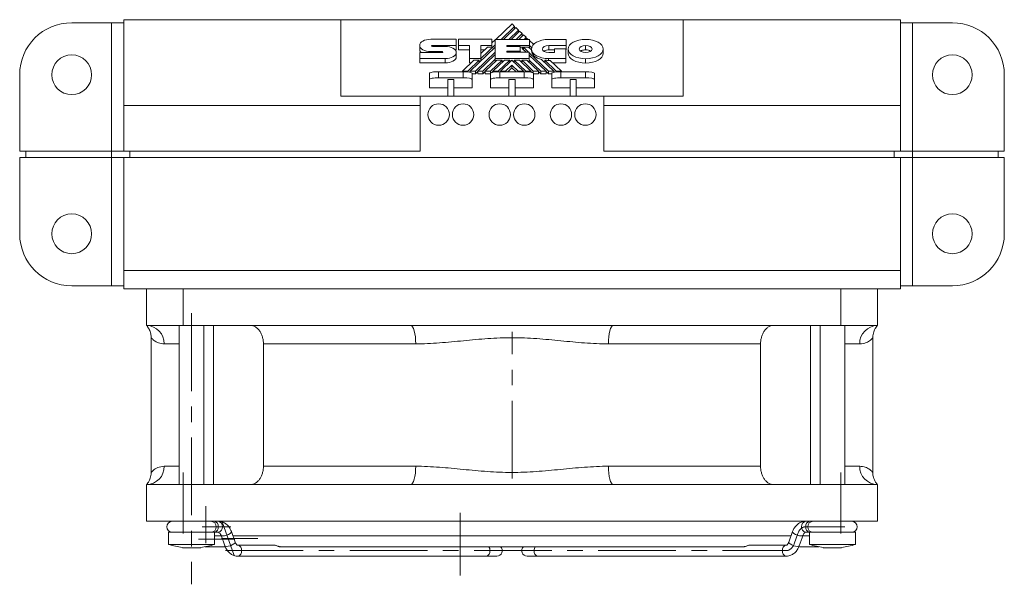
# Model space of a CAD drawing. Header units: millimetres. Extents: x 21 to 577, y 61 to 360.
# Tile 3 of 4: x 219 to 380, y 268 to 360. Entities that reach past the tile are written whole.
import ezdxf

# ---------------------------------------------------------------- set-up
doc = ezdxf.new("R2010")
doc.units = ezdxf.units.MM
doc.linetypes.add('CENTERX2', pattern=[20.32, 12.7, -2.54, 2.54, -2.54])

msp = doc.modelspace()

# ---------------------------------------------------------------- linework, layer by layer
at = {"color": 7, "linetype": 'Continuous', "lineweight": 15}
for p, q in [((233.85, 359.36), (227.35, 359.36)), ((233.85, 338.36), (233.85, 359.36)), ((233.85, 359.36), (235.85, 359.36)), ((235.85, 359.86), (271.35, 359.86)), ((235.85, 345.86), (235.85, 359.86)), ((271.35, 347.36), (271.35, 359.86)), ((271.35, 359.86), (327.35, 359.86)), ((299.35, 359.17), (296.7, 356.65)), ((299.78, 358.76), (299.35, 359.17)), ((327.35, 347.36), (327.35, 359.86)), ((327.35, 359.86), (362.85, 359.86)), ((362.85, 359.86), (362.85, 345.86)), ((362.85, 359.36), (364.85, 359.36)), ((364.85, 359.36), (364.85, 338.36)), ((364.85, 359.36), (371.35, 359.36)), ((297.57, 356.65), (299.78, 358.76)), ((299.98, 358.58), (297.96, 356.65)), ((298.81, 356.65), (300.4, 358.17)), ((300.6, 357.99), (299.2, 356.65)), ((299.78, 358.76), (299.78, 358.39)), ((300.4, 358.17), (299.98, 358.58)), ((300.05, 356.65), (301.03, 357.58)), ((300.4, 358.17), (300.4, 357.81)), ((301.03, 357.58), (300.6, 357.99)), ((301.03, 357.58), (301.03, 357.22)), ((286.08, 356.67), (290.2, 356.67)), ((290.2, 356.67), (290.2, 355.65)), ((290.6, 355.65), (290.6, 356.66)), ((290.6, 356.66), (296.07, 356.66)), ((296.07, 356.66), (296.07, 355.66)), ((296.62, 356.58), (296.07, 356.06)), ((296.62, 353.54), (296.62, 356.65)), ((296.62, 356.65), (302.21, 356.65)), ((301.22, 357.4), (300.44, 356.65)), ((301.65, 356.98), (301.22, 357.4)), ((301.31, 356.65), (301.65, 356.98)), ((301.65, 356.98), (301.65, 356.65)), ((301.84, 356.8), (301.68, 356.65)), ((302, 356.65), (301.84, 356.8)), ((302.21, 356.65), (302.21, 355.65)), ((302.9, 355.8), (302.21, 356.45)), ((308.19, 356.65), (305.32, 356.65)), ((308.19, 355.64), (308.19, 356.65)), ((284.26, 355.67), (284.26, 354.96)), ((284.27, 354.5), (287.89, 354.5)), ((284.27, 353.5), (284.27, 354.5)), ((287.89, 354.66), (286.08, 354.66)), ((290.2, 355.65), (286.32, 355.65)), ((286.32, 355.5), (288.41, 355.5)), ((290.2, 354.94), (290.01, 354.94)), ((290.2, 355.65), (290.2, 354.94)), ((290.23, 354.5), (290.23, 353.79)), ((292.37, 355.65), (290.6, 355.65)), ((290.6, 355.65), (290.6, 354.94)), ((292.37, 354.94), (290.6, 354.94)), ((292.37, 353.54), (292.37, 355.65)), ((296.62, 355.38), (292.5, 351.46)), ((293.36, 351.46), (296.62, 354.57)), ((296.62, 354.2), (293.75, 351.46)), ((294.25, 353.5), (296.62, 355.75)), ((296.07, 355.66), (294.25, 355.66)), ((294.25, 355.66), (294.25, 353.54)), ((295.36, 355.38), (294.25, 354.33)), ((294.91, 354.95), (294.25, 354.95)), ((295.36, 355.38), (296.07, 355.38)), ((296.07, 355.66), (296.07, 355.38)), ((302.21, 355.65), (298.48, 355.65)), ((298.48, 355.65), (298.48, 355.48)), ((298.48, 355.48), (300.7, 355.48)), ((300.7, 354.72), (298.48, 354.72)), ((298.48, 354.72), (298.48, 354.57)), ((298.48, 354.57), (302.18, 354.57)), ((300.7, 355.48), (300.7, 354.72)), ((302.06, 355.36), (300.7, 355.36)), ((300.7, 354.72), (300.7, 354.57)), ((300.7, 354.68), (300.81, 354.57)), ((301.02, 355.18), (301.21, 355.36)), ((301.65, 354.57), (301.02, 355.18)), ((301.21, 355.36), (302.04, 354.57)), ((301.21, 355.36), (301.21, 354.99)), ((302.54, 354.91), (302.06, 355.36)), ((302.18, 354.57), (302.18, 353.54)), ((302.18, 354.44), (305.32, 351.46)), ((302.21, 355.65), (302.21, 355.22)), ((302.21, 355.62), (302.64, 355.21)), ((302.54, 355.07), (302.54, 354.79)), ((305.36, 355.64), (308.19, 355.64)), ((305.36, 355.64), (305.36, 354.92)), ((305.36, 354.92), (306.31, 354.92)), ((306.31, 354.5), (305.36, 354.5)), ((306.31, 355.1), (306.31, 354.5)), ((308.13, 355.1), (306.31, 355.1)), ((308.13, 353.5), (308.13, 355.1)), ((308.13, 354.92), (308.19, 354.92)), ((308.19, 355.64), (308.19, 354.92)), ((308.51, 355.07), (308.51, 354.36)), ((311.39, 355.65), (311.39, 354.94)), ((314.26, 355.07), (314.26, 354.36)), ((288.41, 353.5), (284.27, 353.5)), ((284.27, 353.5), (284.27, 352.79)), ((288.41, 352.79), (284.27, 352.79)), ((288.41, 353.5), (288.41, 352.79)), ((293.12, 353.26), (291.24, 351.46)), ((292.11, 351.46), (294, 353.26)), ((292.37, 353.54), (292.37, 352.83)), ((294.25, 353.54), (292.37, 353.54)), ((292.68, 352.83), (292.37, 352.83)), ((293.12, 353.26), (294, 353.26)), ((294, 352.89), (294, 353.26)), ((294.25, 353.54), (294.25, 353.13)), ((294.59, 351.46), (296.62, 353.39)), ((296.87, 353.26), (294.98, 351.46)), ((295.83, 351.46), (297.73, 353.26)), ((298.11, 353.26), (296.22, 351.46)), ((302.18, 353.54), (296.62, 353.54)), ((296.62, 353.54), (296.62, 353.02)), ((297.73, 353.26), (296.87, 353.26)), ((297.08, 351.46), (298.99, 353.26)), ((297.47, 351.46), (299.34, 353.25)), ((297.73, 352.89), (297.73, 353.26)), ((298.99, 353.26), (298.11, 353.26)), ((298.99, 352.91), (298.99, 353.26)), ((299.34, 353.25), (301.21, 351.46)), ((299.7, 353.26), (299.7, 352.9)), ((299.7, 353.26), (301.6, 351.46)), ((300.55, 353.26), (299.7, 353.26)), ((302.45, 351.46), (300.55, 353.26)), ((300.94, 353.26), (300.94, 352.89)), ((301.79, 353.26), (300.94, 353.26)), ((303.68, 351.46), (301.79, 353.26)), ((304.93, 351.46), (302.18, 354.07)), ((302.18, 353.54), (302.18, 352.89)), ((302.18, 353.27), (304.07, 351.46)), ((306.16, 351.46), (304.17, 353.35)), ((304.7, 353.25), (306.59, 351.46)), ((304.7, 352.85), (304.7, 353.25)), ((305.32, 353.5), (308.13, 353.5)), ((305.32, 353.5), (305.32, 353.21)), ((305.32, 353.21), (305.61, 353.21)), ((307.46, 351.46), (305.61, 353.21)), ((306.06, 352.79), (308.13, 352.79)), ((308.13, 353.5), (308.13, 352.79)), ((311.39, 353.49), (311.39, 352.78)), ((285.85, 350.1), (285.85, 351.1)), ((287.35, 351.36), (287.35, 350.36)), ((287.35, 351.36), (291.35, 351.36)), ((291.24, 351.46), (292.11, 351.46)), ((291.24, 351.46), (291.24, 351.36)), ((291.35, 350.36), (291.35, 351.36)), ((292.11, 351.46), (292.11, 351.33)), ((292.38, 351.29), (292.5, 351.4)), ((292.5, 351.46), (293.36, 351.46)), ((292.5, 351.46), (292.5, 351.27)), ((292.85, 351.1), (292.85, 350.1)), ((292.85, 351.03), (293.36, 351.03)), ((293.36, 351.46), (293.36, 351.03)), ((293.36, 351.03), (293.75, 351.41)), ((293.75, 351.46), (294.59, 351.46)), ((293.75, 351.46), (293.75, 351.03)), ((293.75, 351.03), (294.59, 351.03)), ((294.59, 351.46), (294.59, 351.03)), ((294.59, 351.03), (294.98, 351.4)), ((294.98, 351.46), (294.98, 351.03)), ((294.98, 351.46), (295.83, 351.46)), ((294.98, 351.03), (295.83, 351.03)), ((295.83, 351.46), (295.83, 351.03)), ((295.83, 351.03), (295.85, 351.05)), ((295.85, 350.1), (295.85, 351.1)), ((296.04, 351.23), (296.22, 351.41)), ((296.22, 351.46), (297.08, 351.46)), ((296.22, 351.46), (296.22, 351.27)), ((297.08, 351.46), (297.08, 351.36)), ((297.35, 351.36), (297.35, 350.36)), ((297.35, 351.36), (301.35, 351.36)), ((297.43, 351.36), (297.47, 351.4)), ((297.47, 351.46), (297.47, 351.36)), ((298.31, 351.46), (297.47, 351.46)), ((299.34, 352.43), (298.31, 351.46)), ((298.31, 351.46), (298.31, 351.36)), ((299.34, 352), (298.66, 351.36)), ((299.34, 352.43), (299.34, 352)), ((300.36, 351.46), (299.34, 352.43)), ((300.01, 351.36), (299.34, 352)), ((300.36, 351.46), (300.36, 351.36)), ((301.21, 351.46), (300.36, 351.46)), ((301.21, 351.46), (301.21, 351.36)), ((301.21, 351.4), (301.25, 351.36)), ((301.35, 350.36), (301.35, 351.36)), ((301.6, 351.46), (301.6, 351.36)), ((301.6, 351.46), (302.45, 351.46)), ((302.45, 351.46), (302.45, 351.28)), ((302.45, 351.4), (302.62, 351.23)), ((302.83, 351.46), (302.83, 351.13)), ((302.83, 351.46), (303.68, 351.46)), ((302.85, 351.1), (302.85, 350.1)), ((302.85, 351.03), (303.68, 351.03)), ((303.68, 351.46), (303.68, 351.03)), ((303.68, 351.41), (304.07, 351.03)), ((304.07, 351.46), (304.93, 351.46)), ((304.07, 351.46), (304.07, 351.03)), ((304.07, 351.03), (304.93, 351.03)), ((304.93, 351.46), (304.93, 351.03)), ((304.93, 351.41), (305.32, 351.03)), ((305.32, 351.46), (306.16, 351.46)), ((305.32, 351.46), (305.32, 351.03)), ((305.32, 351.03), (305.85, 351.03)), ((305.85, 350.1), (305.85, 351.1)), ((306.16, 351.46), (306.16, 351.26)), ((306.16, 351.44), (306.32, 351.29)), ((306.59, 351.46), (307.46, 351.46)), ((306.59, 351.46), (306.59, 351.33)), ((307.35, 351.36), (307.35, 350.36)), ((307.35, 351.36), (311.35, 351.36)), ((307.46, 351.46), (307.46, 351.36)), ((311.35, 350.36), (311.35, 351.36)), ((312.85, 351.1), (312.85, 350.1)), ((218.85, 350.86), (218.85, 338.36)), ((285.85, 348.75), (285.85, 350.1)), ((291.35, 350.36), (287.35, 350.36)), ((288.85, 350.1), (289.85, 350.1)), ((288.85, 350.1), (288.85, 347.36)), ((289.85, 347.36), (289.85, 350.1)), ((292.85, 348.75), (292.85, 350.1)), ((295.85, 348.75), (295.85, 350.1)), ((301.35, 350.36), (297.35, 350.36)), ((298.85, 350.1), (299.85, 350.1)), ((298.85, 350.1), (298.85, 347.36)), ((299.85, 347.36), (299.85, 350.1)), ((302.85, 348.75), (302.85, 350.1)), ((305.85, 348.75), (305.85, 350.1)), ((311.35, 350.36), (307.35, 350.36)), ((308.85, 350.1), (309.85, 350.1)), ((308.85, 350.1), (308.85, 347.36)), ((309.85, 347.36), (309.85, 350.1)), ((312.85, 348.75), (312.85, 350.1)), ((379.85, 350.86), (379.85, 338.36)), ((288.85, 348.75), (285.85, 348.75)), ((292.85, 348.75), (289.85, 348.75)), ((298.85, 348.75), (295.85, 348.75)), ((302.85, 348.75), (299.85, 348.75)), ((308.85, 348.75), (305.85, 348.75)), ((312.85, 348.75), (309.85, 348.75)), ((271.35, 347.36), (284.35, 347.36)), ((284.35, 347.36), (284.35, 345.86)), ((314.35, 347.36), (284.35, 347.36)), ((314.35, 347.36), (327.35, 347.36)), ((314.35, 345.86), (314.35, 347.36)), ((284.35, 345.86), (235.85, 345.86)), ((235.85, 345.86), (235.85, 338.36)), ((284.35, 345.86), (284.35, 338.36)), ((362.85, 345.86), (314.35, 345.86)), ((314.35, 338.36), (314.35, 345.86)), ((362.85, 345.86), (362.85, 338.36)), ((218.85, 338.36), (233.85, 338.36)), ((219.85, 338.36), (219.85, 337.36)), ((233.85, 338.36), (235.85, 338.36)), ((233.85, 337.36), (233.85, 338.36)), ((284.35, 338.36), (235.85, 338.36)), ((236.85, 337.36), (236.85, 338.36)), ((362.85, 338.36), (314.35, 338.36)), ((361.85, 338.36), (361.85, 337.36)), ((362.85, 338.36), (364.85, 338.36)), ((364.85, 337.36), (364.85, 338.36)), ((364.85, 338.36), (379.85, 338.36)), ((378.85, 338.36), (378.85, 337.36)), ((218.85, 337.36), (218.85, 324.86)), ((218.85, 337.36), (233.85, 337.36)), ((233.85, 316.36), (233.85, 337.36)), ((233.85, 337.36), (235.85, 337.36)), ((235.85, 337.36), (235.85, 318.86)), ((362.85, 337.36), (235.85, 337.36)), ((362.85, 337.36), (362.85, 318.86)), ((362.85, 337.36), (364.85, 337.36)), ((364.85, 337.36), (364.85, 316.36)), ((364.85, 337.36), (379.85, 337.36)), ((379.85, 337.36), (379.85, 324.86)), ((362.85, 318.86), (235.85, 318.86)), ((235.85, 318.86), (235.85, 315.86)), ((362.85, 318.86), (362.85, 315.86)), ((233.85, 316.36), (227.35, 316.36)), ((235.85, 316.36), (233.85, 316.36)), ((235.85, 315.86), (362.85, 315.86)), ((239.6, 309.86), (239.6, 315.86)), ((245.6, 315.86), (245.6, 309.86)), ((353.1, 309.86), (353.1, 315.86)), ((359.1, 315.86), (359.1, 309.86)), ((364.85, 316.36), (362.85, 316.36)), ((364.85, 316.36), (371.35, 316.36)), ((245.6, 309.86), (239.6, 309.86)), ((244.95, 309.86), (244.95, 283.86)), ((282.8, 309.86), (245.6, 309.86)), ((248.95, 283.86), (248.95, 309.86)), ((250.56, 283.86), (250.56, 309.86)), ((315.9, 309.86), (282.8, 309.86)), ((353.1, 309.86), (315.9, 309.86)), ((348.14, 283.86), (348.14, 309.86)), ((349.75, 309.86), (349.75, 283.86)), ((359.1, 309.86), (353.1, 309.86)), ((353.75, 283.86), (353.75, 309.86)), ((240.35, 307.87), (240.35, 285.85)), ((358.35, 285.85), (358.35, 307.87)), ((283.6, 306.86), (258.7, 306.86)), ((258.7, 286.86), (258.7, 306.86)), ((339.99, 306.86), (315.1, 306.86)), ((339.99, 306.86), (339.99, 286.86)), ((258.7, 286.86), (283.6, 286.86)), ((315.1, 286.86), (339.99, 286.86)), ((239.6, 277.86), (239.6, 283.86)), ((245.6, 283.86), (239.6, 283.86)), ((245.6, 277.86), (245.6, 283.86)), ((282.8, 283.86), (245.6, 283.86)), ((315.9, 283.86), (282.8, 283.86)), ((353.1, 283.86), (315.9, 283.86)), ((353.1, 277.86), (353.1, 283.86)), ((359.1, 283.86), (353.1, 283.86)), ((359.1, 277.86), (359.1, 283.86)), ((245.6, 277.86), (239.6, 277.86)), ((353.1, 277.86), (245.6, 277.86)), ((359.1, 277.86), (353.1, 277.86)), ((243.2, 276.06), (243.2, 274.06)), ((250.7, 276.06), (243.2, 276.06)), ((250.7, 274.06), (250.7, 276.06)), ((250.7, 276.06), (251.35, 276.06)), ((251.79, 275.51), (250.7, 275.51)), ((251.77, 275.57), (252.39, 273.84)), ((254.08, 274.46), (253.46, 276.18)), ((344.99, 275.51), (253.7, 275.51)), ((345.23, 276.18), (344.61, 274.46)), ((346.3, 273.84), (346.93, 275.57)), ((348, 275.51), (346.91, 275.51)), ((347.34, 276.06), (348, 276.06)), ((348, 276.06), (348, 274.06)), ((355.5, 276.06), (348, 276.06)), ((355.5, 274.06), (355.5, 276.06)), ((250.7, 274.06), (243.2, 274.06)), ((249.19, 273.71), (252.41, 273.71)), ((260.5, 273.96), (254.5, 273.96)), ((261.37, 273.71), (337.32, 273.71)), ((344.2, 273.96), (338.2, 273.96)), ((346.34, 273.71), (349.5, 273.71)), ((355.5, 274.06), (348, 274.06)), ((248.45, 273.55), (245.45, 273.55)), ((254.5, 272.16), (295.1, 272.16)), ((295.1, 272.16), (296.86, 272.16)), ((301.83, 272.16), (303.59, 272.16)), ((303.59, 272.16), (344.2, 272.16)), ((353.25, 273.55), (350.25, 273.55))]:
    msp.add_line(p, q, dxfattribs=at)
at = {"color": 8, "linetype": 'Continuous', "lineweight": 15}
for p, q in [((286.08, 354.66), (286.08, 354.5)), ((286.32, 355.65), (286.32, 355.5)), ((287.89, 354.66), (287.89, 354.5)), ((244.95, 306.86), (242.49, 306.86)), ((356.21, 306.86), (353.75, 306.86)), ((242.49, 286.86), (244.95, 286.86)), ((353.75, 286.86), (356.21, 286.86))]:
    msp.add_line(p, q, dxfattribs=at)
at = {"color": 7, "linetype": 'CENTERX2', "lineweight": 0}
for p, q in [((246.95, 311.86), (246.95, 267.56)), ((299.35, 284.86), (299.35, 308.86)), ((245.6, 275.86), (245.6, 285.86)), ((353.1, 275.86), (353.1, 285.86)), ((249.27, 274.27), (249.27, 280.35)), ((290.86, 269), (290.86, 279.27)), ((248.68, 276.96), (253.35, 276.96)), ((251.93, 277.76), (253.92, 272.27)), ((347.34, 276.96), (348.01, 276.96)), ((349.42, 276.96), (348.01, 276.96)), ((349.42, 276.96), (353.75, 276.96)), ((345.46, 274.15), (346.08, 275.88)), ((254, 274.96), (248.06, 274.96)), ((251.85, 275.06), (257.79, 275.06)), ((252.5, 273.06), (344.2, 273.06))]:
    msp.add_line(p, q, dxfattribs=at)
at = {"color": 7, "linetype": 'Continuous', "lineweight": 15, "flags": 128}
for points in [[(282.8, 309.86), (282.95, 309.8), (283.1, 309.63), (283.24, 309.36), (283.36, 308.98), (283.46, 308.53), (283.54, 308.01), (283.58, 307.45), (283.6, 306.86)], [(315.1, 306.86), (315.11, 307.45), (315.16, 308.01), (315.23, 308.53), (315.33, 308.98), (315.45, 309.36), (315.59, 309.63), (315.74, 309.8), (315.9, 309.86)], [(282.8, 283.86), (282.95, 283.92), (283.1, 284.09), (283.24, 284.37), (283.36, 284.74), (283.46, 285.2), (283.54, 285.71), (283.58, 286.28), (283.6, 286.86)], [(315.1, 286.86), (315.11, 286.28), (315.16, 285.71), (315.23, 285.2), (315.33, 284.74), (315.45, 284.37), (315.59, 284.09), (315.74, 283.92), (315.9, 283.86)]]:
    msp.add_lwpolyline(points, dxfattribs=at)
at = {"color": 8, "linetype": 'Continuous', "lineweight": 15, "flags": 128}
for points in [[(251.77, 275.57), (251.85, 275.5), (252.05, 275.46), (252.33, 275.5), (252.66, 275.58), (252.98, 275.72), (253.25, 275.88)], [(253.25, 275.88), (253.42, 276.03), (253.46, 276.17), (253.46, 276.18)], [(345.44, 275.88), (345.28, 276.03), (345.23, 276.17), (345.23, 276.18)], [(346.93, 275.57), (346.85, 275.5), (346.65, 275.46), (346.36, 275.5), (346.03, 275.58), (345.71, 275.72), (345.44, 275.88)], [(252.39, 273.84), (252.47, 273.77), (252.67, 273.74), (252.96, 273.77), (253.29, 273.86), (253.61, 273.99), (253.87, 274.15)], [(253.87, 274.15), (254.04, 274.31), (254.09, 274.44), (254.08, 274.46)], [(344.82, 274.15), (344.65, 274.31), (344.6, 274.44), (344.61, 274.46)], [(346.3, 273.84), (346.22, 273.77), (346.02, 273.74), (345.73, 273.77), (345.41, 273.86), (345.08, 273.99), (344.82, 274.15)]]:
    msp.add_lwpolyline(points, dxfattribs=at)
at = {"color": 7, "linetype": 'Continuous', "lineweight": 15}
for centre, radius in [((227.35, 350.86), 3.25), ((371.35, 350.86), 3.25), ((287.35, 344.36), 1.75), ((291.35, 344.36), 1.75), ((297.35, 344.36), 1.75), ((301.35, 344.36), 1.75), ((307.35, 344.36), 1.75), ((311.35, 344.36), 1.75), ((227.35, 324.86), 3.25), ((371.35, 324.86), 3.25)]:
    msp.add_circle(centre, radius, dxfattribs=at)
for centre, radius, start, end in [((227.35, 350.86), 8.5, 90, 180), ((371.35, 350.86), 8.5, 0, 90), ((227.35, 324.86), 8.5, 180, 270), ((371.35, 324.86), 8.5, 270, 0), ((239.54, 306.92), 2.95, 358.9609, 88.9217), ((359.15, 306.92), 2.95, 91.0784, 181.0392), ((239.54, 286.81), 2.95, 271.0784, 1.0391), ((359.15, 286.81), 2.95, 178.9608, 268.9215), ((243.8, 276.96), 0.9, 90, 270), ((250.1, 276.96), 0.9, 270, 90), ((348.6, 276.96), 0.9, 90, 180), ((348.6, 276.96), 0.9, 180, 270), ((354.9, 276.96), 0.9, 270, 90), ((296.86, 273.06), 0.9, 270, 46.2291), ((301.83, 273.06), 0.9, 133.7709, 270)]:
    msp.add_arc(centre, radius, start, end, dxfattribs=at)
at = {"color": 8, "linetype": 'Continuous', "lineweight": 15}
for centre, radius, start, end in [((250.52, 277.07), 0.803, 351.9506, 78.5781), ((250.52, 276.85), 0.803, 281.4218, 8.0495), ((251.19, 277.07), 0.803, 351.9507, 78.5782), ((251.19, 276.85), 0.803, 281.4216, 8.0494), ((347.5, 277.07), 0.803, 101.4221, 188.0489), ((347.5, 276.85), 0.803, 171.951, 258.578), ((348.17, 277.07), 0.803, 101.4216, 188.0494), ((348.17, 276.85), 0.803, 171.9505, 258.5785), ((254.34, 273.18), 0.803, 351.9509, 78.5778), ((294.68, 273.1), 1.06, 358.1813, 35.4082), ((304.02, 273.1), 1.06, 144.5918, 181.8187), ((344.36, 273.18), 0.803, 101.4219, 188.0491), ((254.34, 272.95), 0.803, 281.4297, 8.0486), ((294.94, 272.95), 0.803, 281.4221, 8.0495), ((303.75, 272.95), 0.803, 171.9506, 258.5784), ((344.36, 272.95), 0.803, 171.9517, 258.5685)]:
    msp.add_arc(centre, radius, start, end, dxfattribs=at)
at = {"color": 7, "linetype": 'Continuous', "lineweight": 15}
for centre, major_axis, ratio, start_param, end_param in [((287.35, 351.1), (1.5, 0), 0.176327, 1.570796, 3.141593), ((291.35, 351.1), (1.5, 0), 0.176327, 0, 1.570796), ((297.35, 351.1), (1.5, 0), 0.176327, 1.570796, 3.141593), ((301.35, 351.1), (1.5, 0), 0.176327, 0, 1.570796), ((307.35, 351.1), (1.5, 0), 0.176327, 1.570796, 3.141593), ((311.35, 351.1), (1.5, 0), 0.176327, 0, 1.570796), ((287.35, 350.1), (1.5, 0), 0.176327, 1.570796, 3.141593), ((291.35, 350.1), (1.5, 0), 0.176327, 0, 1.570796), ((297.35, 350.1), (1.5, 0), 0.176327, 1.570796, 3.141593), ((301.35, 350.1), (1.5, 0), 0.176327, 0, 1.570796), ((307.35, 350.1), (1.5, 0), 0.176327, 1.570796, 3.141593), ((311.35, 350.1), (1.5, 0), 0.176327, 0, 1.570796), ((260.06, 289.99), (37.09, 0), 0.482188, 4.240514, 4.307519), ((233.84, 289.99), (-37.09, 0), 0.482188, 1.975667, 2.042672), ((364.86, 289.99), (37.09, 0), 0.482188, 4.240514, 4.307519), ((338.64, 289.99), (-37.09, 0), 0.482188, 1.975667, 2.042672)]:
    msp.add_ellipse(centre, major_axis=major_axis, ratio=ratio, start_param=start_param, end_param=end_param, dxfattribs=at)
at = {"color": 7, "linetype": 'CENTERX2', "lineweight": 0}
for centre, major_axis, start_param, end_param in [((347.34, 274.96), (0, -2), 3.141593, 4.238527), ((347.34, 274.96), (0, 2), 0, 1.096935), ((344.2, 275.06), (0, 2), 3.141593, 4.238527), ((344.2, 275.06), (0, -2), 0, 1.096935)]:
    msp.add_ellipse(centre, major_axis=major_axis, ratio=0.707107, start_param=start_param, end_param=end_param, dxfattribs=at)
at = {"color": 7, "linetype": 'Continuous', "lineweight": 15}
for points in [[(284.26, 355.67), (284.26, 356.22), (285.07, 356.67), (286.08, 356.67)], [(305.32, 356.65), (303.79, 356.65), (302.54, 355.94), (302.54, 355.07)], [(308.51, 355.07), (308.51, 355.94), (309.8, 356.65), (311.39, 356.65)], [(311.39, 356.65), (312.97, 356.65), (314.26, 355.94), (314.26, 355.07)], [(286.08, 354.66), (285.07, 354.66), (284.26, 355.11), (284.26, 355.67)], [(286.32, 355.65), (286.25, 355.65), (286.2, 355.62), (286.2, 355.58)], [(286.2, 355.58), (286.2, 355.54), (286.25, 355.5), (286.32, 355.5)], [(288.01, 354.58), (288.01, 354.63), (287.96, 354.66), (287.89, 354.66)], [(287.89, 354.5), (287.96, 354.5), (288.01, 354.54), (288.01, 354.58)], [(288.41, 355.5), (289.41, 355.5), (290.23, 355.05), (290.23, 354.5)], [(290.23, 354.5), (290.23, 353.95), (289.41, 353.5), (288.41, 353.5)], [(302.54, 355.07), (302.54, 354.2), (303.79, 353.5), (305.32, 353.5)], [(302.54, 354.79), (302.54, 354.15), (303.21, 353.6), (304.17, 353.35)], [(304.33, 355.07), (304.33, 355.38), (304.79, 355.64), (305.36, 355.64)], [(305.36, 354.5), (304.79, 354.5), (304.33, 354.76), (304.33, 355.07)], [(311.39, 353.49), (309.8, 353.49), (308.51, 354.2), (308.51, 355.07)], [(311.39, 352.78), (309.8, 352.78), (308.51, 353.49), (308.51, 354.36)], [(310.33, 355.07), (310.33, 355.39), (310.81, 355.65), (311.39, 355.65)], [(311.39, 354.49), (310.81, 354.49), (310.33, 354.75), (310.33, 355.07)], [(311.39, 355.65), (311.97, 355.65), (312.44, 355.39), (312.44, 355.07)], [(314.26, 355.07), (314.26, 354.2), (312.97, 353.49), (311.39, 353.49)], [(312.44, 355.07), (312.44, 354.75), (311.97, 354.49), (311.39, 354.49)], [(314.26, 354.36), (314.26, 353.49), (312.97, 352.78), (311.39, 352.78)], [(290.23, 353.79), (290.23, 353.24), (289.41, 352.79), (288.41, 352.79)], [(300.94, 353.26), (301.41, 352.81), (302.04, 352.22), (302.83, 351.46)], [(304.7, 353.25), (304.9, 353.23), (305.11, 353.21), (305.32, 353.21)]]:
    msp.add_open_spline(points, degree=3, dxfattribs=at)
for points, knots in [([(284.49, 354.5), (284.45, 354.54), (284.29, 354.67), (284.27, 354.84), (284.26, 354.96)], [0, 0, 0, 0, 0.264307, 1, 1, 1, 1]), ([(304.57, 354.7), (304.61, 354.74), (304.72, 354.82), (305.01, 354.9), (305.24, 354.92), (305.36, 354.92)], [0, 0, 0, 0, 0.225952, 0.605917, 1, 1, 1, 1]), ([(310.57, 354.71), (310.61, 354.74), (310.73, 354.83), (311.02, 354.92), (311.26, 354.93), (311.39, 354.94)], [0, 0, 0, 0, 0.243102, 0.614954, 1, 1, 1, 1]), ([(311.39, 354.94), (311.54, 354.93), (311.84, 354.91), (312.12, 354.8), (312.2, 354.73), (312.2, 354.73)], [0, 0, 0, 0, 0.502132, 0.987995, 1, 1, 1, 1]), ([(239.67, 309.78), (239.67, 309.77), (239.69, 309.75), (239.74, 309.68), (239.83, 309.57), (239.97, 309.35), (240.12, 309.05), (240.27, 308.6), (240.36, 308.18), (240.34, 307.91), (240.33, 307.87)], [0, 0, 0, 0, 0.167525, 0.337624, 0.474789, 0.543264, 0.647454, 0.768165, 0.962903, 1, 1, 1, 1]), ([(239.72, 309.8), (239.73, 309.8), (239.78, 309.8), (239.77, 309.8), (239.77, 309.8)], [0, 0, 0, 0, 0.289387, 1, 1, 1, 1]), ([(258.7, 306.86), (258.7, 307.06), (258.69, 307.26), (258.63, 307.64), (258.59, 307.83), (258.49, 308.19), (258.42, 308.37), (258.27, 308.69), (258.18, 308.85), (257.98, 309.12), (257.87, 309.25), (257.64, 309.47), (257.52, 309.56), (257.26, 309.71), (257.13, 309.77), (256.86, 309.84), (256.72, 309.86), (256.58, 309.86)], [0, 0, 0, 0, 0.125, 0.125, 0.25, 0.25, 0.375, 0.375, 0.5, 0.5, 0.625, 0.625, 0.75, 0.75, 0.875, 0.875, 1, 1, 1, 1]), ([(342.11, 309.86), (341.98, 309.86), (341.83, 309.84), (341.56, 309.77), (341.43, 309.71), (341.17, 309.56), (341.05, 309.47), (340.82, 309.25), (340.71, 309.12), (340.51, 308.84), (340.43, 308.69), (340.27, 308.37), (340.21, 308.19), (340.1, 307.83), (340.06, 307.64), (340.01, 307.26), (339.99, 307.06), (339.99, 306.86)], [0, 0, 0, 0, 0.125, 0.125, 0.25, 0.25, 0.375, 0.375, 0.5, 0.5, 0.625, 0.625, 0.75, 0.75, 0.875, 0.875, 1, 1, 1, 1]), ([(358.35, 307.87), (358.35, 307.88), (358.33, 308.06), (358.38, 308.39), (358.48, 308.81), (358.62, 309.14), (358.75, 309.38), (358.83, 309.52), (358.9, 309.61), (358.96, 309.69), (359, 309.75), (359.02, 309.77), (359.03, 309.78)], [0, 0, 0, 0, 0.011346, 0.15802, 0.287424, 0.396413, 0.480708, 0.542836, 0.605246, 0.701106, 0.866235, 1, 1, 1, 1]), ([(358.93, 309.8), (358.92, 309.8), (358.91, 309.8), (358.96, 309.8), (358.98, 309.8)], [0, 0, 0, 0, 0.5732492, 1, 1, 1, 1]), ([(315.1, 306.86), (313.81, 306.86), (312.51, 306.93), (309.92, 307.12), (308.62, 307.25), (306.01, 307.5), (304.7, 307.63), (302.06, 307.82), (300.73, 307.88), (298.06, 307.88), (296.72, 307.82), (294.06, 307.64), (292.74, 307.51), (290.1, 307.25), (288.79, 307.13), (286.18, 306.93), (284.89, 306.86), (283.6, 306.86)], [0, 0, 0, 0, 0.125, 0.125, 0.25, 0.25, 0.375, 0.375, 0.5, 0.5, 0.625, 0.625, 0.75, 0.75, 0.875, 0.875, 1, 1, 1, 1]), ([(256.58, 283.86), (256.72, 283.86), (256.86, 283.88), (257.13, 283.96), (257.26, 284.02), (257.52, 284.17), (257.64, 284.26), (257.87, 284.48), (257.98, 284.6), (258.18, 284.88), (258.27, 285.03), (258.42, 285.36), (258.49, 285.53), (258.59, 285.89), (258.63, 286.08), (258.69, 286.47), (258.7, 286.66), (258.7, 286.86)], [0, 0, 0, 0, 0.125, 0.125, 0.25, 0.25, 0.375, 0.375, 0.5, 0.5, 0.625, 0.625, 0.75, 0.75, 0.875, 0.875, 1, 1, 1, 1]), ([(283.6, 286.86), (284.89, 286.86), (286.18, 286.79), (288.77, 286.6), (290.07, 286.47), (292.69, 286.22), (294, 286.09), (296.64, 285.91), (297.97, 285.85), (300.65, 285.85), (301.98, 285.9), (304.64, 286.09), (305.96, 286.22), (308.6, 286.47), (309.91, 286.6), (312.51, 286.79), (313.81, 286.86), (315.1, 286.86)], [0, 0, 0, 0, 0.125, 0.125, 0.25, 0.25, 0.375, 0.375, 0.5, 0.5, 0.625, 0.625, 0.75, 0.75, 0.875, 0.875, 1, 1, 1, 1]), ([(339.99, 286.86), (339.99, 286.66), (340.01, 286.47), (340.06, 286.09), (340.1, 285.89), (340.21, 285.53), (340.27, 285.36), (340.43, 285.03), (340.52, 284.88), (340.71, 284.6), (340.82, 284.48), (341.05, 284.26), (341.17, 284.17), (341.43, 284.02), (341.56, 283.96), (341.84, 283.88), (341.98, 283.86), (342.11, 283.86)], [0, 0, 0, 0, 0.125, 0.125, 0.25, 0.25, 0.375, 0.375, 0.5, 0.5, 0.625, 0.625, 0.75, 0.75, 0.875, 0.875, 1, 1, 1, 1]), ([(240.34, 285.85), (240.34, 285.84), (240.36, 285.66), (240.31, 285.34), (240.21, 284.92), (240.07, 284.59), (239.95, 284.35), (239.86, 284.21), (239.79, 284.11), (239.73, 284.03), (239.69, 283.98), (239.67, 283.96), (239.67, 283.95)], [0, 0, 0, 0, 0.010878, 0.157621, 0.287085, 0.396127, 0.48046, 0.542618, 0.605058, 0.700965, 0.866171, 1, 1, 1, 1]), ([(359.03, 283.95), (359.02, 283.96), (359.01, 283.97), (358.95, 284.04), (358.87, 284.16), (358.73, 284.38), (358.58, 284.67), (358.42, 285.13), (358.33, 285.54), (358.36, 285.81), (358.36, 285.85)], [0, 0, 0, 0, 0.167601, 0.337778, 0.475005, 0.543512, 0.647749, 0.768515, 0.963342, 1, 1, 1, 1]), ([(239.77, 283.93), (239.77, 283.93), (239.79, 283.93), (239.73, 283.93), (239.71, 283.93)], [0, 0, 0, 0, 0.5732741, 1, 1, 1, 1]), ([(358.98, 283.93), (358.96, 283.93), (358.91, 283.92), (358.92, 283.93), (358.92, 283.93)], [0, 0, 0, 0, 0.289414, 1, 1, 1, 1]), ([(253.46, 276.18), (253.4, 276.31), (253.25, 276.68), (252.9, 277.18), (252.39, 277.59), (251.87, 277.82), (251.51, 277.85), (251.35, 277.86)], [0, 0, 0, 0, 0.141318, 0.393652, 0.615314, 0.829358, 1, 1, 1, 1]), ([(347.34, 277.86), (347.19, 277.85), (346.84, 277.83), (346.32, 277.61), (345.83, 277.21), (345.46, 276.72), (345.3, 276.35), (345.23, 276.18)], [0, 0, 0, 0, 0.15836, 0.376818, 0.595756, 0.822474, 1, 1, 1, 1]), ([(251.35, 276.06), (251.36, 276.06), (251.38, 276.06), (251.46, 276.03), (251.63, 275.87), (251.72, 275.67), (251.77, 275.57)], [0, 0, 0, 0, 0.156261, 0.473559, 0.73348, 1, 1, 1, 1]), ([(346.93, 275.57), (346.95, 275.63), (347.02, 275.78), (347.15, 275.97), (347.29, 276.06), (347.32, 276.06), (347.34, 276.06)], [0, 0, 0, 0, 0.147696, 0.403886, 0.669247, 1, 1, 1, 1]), ([(252.39, 273.84), (252.45, 273.71), (252.6, 273.34), (252.95, 272.85), (253.46, 272.43), (253.98, 272.2), (254.34, 272.17), (254.5, 272.16)], [0, 0, 0, 0, 0.141318, 0.3936512, 0.6153148, 0.8293572, 1, 1, 1, 1]), ([(254.5, 273.96), (254.49, 273.96), (254.47, 273.96), (254.39, 273.99), (254.22, 274.15), (254.13, 274.36), (254.08, 274.46)], [0, 0, 0, 0, 0.156266, 0.473561, 0.733478, 1, 1, 1, 1]), ([(261.43, 273.72), (261.42, 273.72), (261.38, 273.7), (261.27, 273.72), (261.09, 273.77), (260.9, 273.85), (260.72, 273.92), (260.58, 273.96), (260.52, 273.96), (260.5, 273.96)], [0, 0, 0, 0, 0.017063, 0.200074, 0.387678, 0.569655, 0.743121, 0.917211, 1, 1, 1, 1]), ([(338.2, 273.96), (338.18, 273.96), (338.13, 273.97), (337.99, 273.93), (337.81, 273.86), (337.63, 273.78), (337.45, 273.73), (337.32, 273.7), (337.27, 273.72), (337.25, 273.72)], [0, 0, 0, 0, 0.045987, 0.228186, 0.408166, 0.58009, 0.749626, 0.926224, 1, 1, 1, 1]), ([(344.61, 274.46), (344.59, 274.4), (344.52, 274.24), (344.38, 274.06), (344.25, 273.96), (344.21, 273.96), (344.2, 273.96)], [0, 0, 0, 0, 0.147696, 0.40389, 0.669247, 1, 1, 1, 1]), ([(344.2, 272.16), (344.34, 272.17), (344.69, 272.2), (345.21, 272.42), (345.71, 272.81), (346.07, 273.3), (346.23, 273.68), (346.3, 273.84)], [0, 0, 0, 0, 0.158361, 0.376822, 0.595755, 0.822474, 1, 1, 1, 1])]:
    msp.add_open_spline(points, degree=3, knots=knots, dxfattribs=at)
at = {"color": 8, "linetype": 'Continuous', "lineweight": 15}
for points, knots in [([(242.49, 306.86), (242.16, 306.9), (241.49, 306.98), (240.84, 307.39), (240.42, 307.78), (240.38, 307.84), (240.35, 307.87)], [0, 0, 0, 0, 0.251431, 0.50307, 0.759434, 1, 1, 1, 1]), ([(358.34, 307.87), (358.34, 307.87), (358.38, 307.92), (358.26, 307.77), (357.95, 307.47), (357.32, 307.01), (356.58, 306.91), (356.21, 306.86)], [0, 0, 0, 0, 0.015604, 0.221989, 0.429531, 0.713759, 1, 1, 1, 1]), ([(240.35, 285.85), (240.37, 285.87), (240.39, 285.91), (240.72, 286.24), (241.34, 286.7), (242.1, 286.81), (242.49, 286.86)], [0, 0, 0, 0, 0.197806, 0.412565, 0.705208, 1, 1, 1, 1]), ([(356.21, 286.86), (356.53, 286.83), (357.17, 286.75), (357.83, 286.35), (358.22, 286), (358.38, 285.81), (358.34, 285.85), (358.34, 285.85)], [0, 0, 0, 0, 0.243814, 0.48782, 0.736192, 0.984397, 1, 1, 1, 1])]:
    msp.add_open_spline(points, degree=3, knots=knots, dxfattribs=at)

doc.saveas('drawing.dxf')
